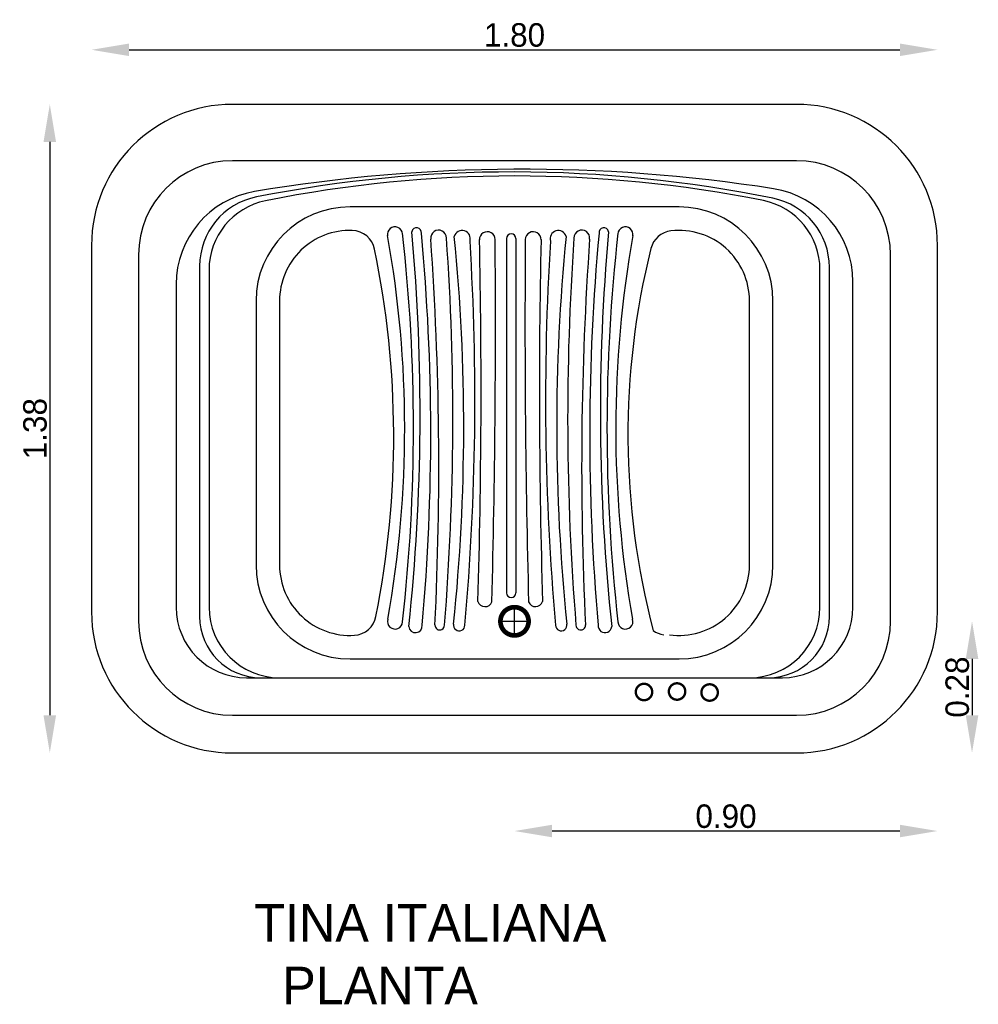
# Model space of a CAD drawing. Extents: x 148 to 352, y 43 to 253.
import ezdxf

# ---------------------------------------------------------------- set-up
doc = ezdxf.new("R2010")
doc.units = 0
doc.header["$MEASUREMENT"] = 0
doc.layers.get('0').update_dxf_attribs({"linetype": 'CONTINUOUS'})
doc.layers.get('DEFPOINTS').update_dxf_attribs({"linetype": 'CONTINUOUS'})
doc.dimstyles.get("Standard").update_dxf_attribs({"dimtxt": 0.18, "dimasz": 0.18, "dimexe": 0.18, "dimexo": 0.0625, "dimgap": 0.09, "dimtad": 0, "dimtih": 1, "dimtoh": 1, "dimdec": 4, "dimzin": 0, "dimdsep": 46, "dimtxsty": 'Standard', "dimcen": 0.09, "dimadec": 0, "dimazin": 0, "dimtfac": 1, "dimtdec": 4, "dimtofl": 0, "dimtmove": 0, "dimatfit": 3, "dimfxl": 0, "dimtolj": 1, "dimtzin": 0, "dimarcsym": 0})

# ---------------------------------------------------------------- blocks, each defined once
blk = doc.blocks.new('*D0')
at = {"color": 0, "linetype": 'ByBlock'}
blk.add_line((171.77, 246.58), (335.77, 246.58), dxfattribs=at)
for points in [[(171.77, 247.91), (171.77, 245.24), (163.77, 246.58)], [(335.77, 247.91), (335.77, 245.24), (343.77, 246.58)]]:
    blk.add_solid(points, dxfattribs=at)
at = {"layer": 'DEFPOINTS', "color": 0, "linetype": 'ByBlock'}
for p in [(343.77, 246.58), (163.77, 204.97), (343.77, 204.97)]:
    blk.add_point(p, dxfattribs=at)
at = {"color": 0, "linetype": 'ByBlock', "insert": (253.77, 249.7), "char_height": 5, "attachment_point": 5}
blk.add_mtext('\\A1;1.80', dxfattribs=at)
blk = doc.blocks.new('*D3')
at = {"color": 0, "linetype": 'ByBlock'}
blk.add_line((154.89, 226.97), (154.89, 104.97), dxfattribs=at)
for points in [[(153.55, 226.97), (156.22, 226.97), (154.89, 234.97)], [(153.55, 104.97), (156.22, 104.97), (154.89, 96.97)]]:
    blk.add_solid(points, dxfattribs=at)
at = {"layer": 'DEFPOINTS', "color": 0, "linetype": 'ByBlock'}
for p in [(193.77, 234.97), (154.89, 96.97), (193.77, 96.97)]:
    blk.add_point(p, dxfattribs=at)
at = {"color": 0, "linetype": 'ByBlock', "insert": (151.76, 165.97), "char_height": 5, "attachment_point": 5, "rotation": 90}
blk.add_mtext('\\A1;1.38', dxfattribs=at)
blk = doc.blocks.new('*D2')
at = {"color": 0, "linetype": 'ByBlock'}
blk.add_line((335.77, 80.35), (261.77, 80.35), dxfattribs=at)
for points in [[(261.77, 81.68), (261.77, 79.01), (253.77, 80.35)], [(335.77, 81.68), (335.77, 79.01), (343.77, 80.35)]]:
    blk.add_solid(points, dxfattribs=at)
at = {"layer": 'DEFPOINTS', "color": 0, "linetype": 'ByBlock'}
for p in [(343.77, 126.97), (253.77, 124.97), (253.77, 80.35)]:
    blk.add_point(p, dxfattribs=at)
at = {"color": 0, "linetype": 'ByBlock', "insert": (298.77, 83.47), "char_height": 5, "attachment_point": 5}
blk.add_mtext('\\A1;0.90', dxfattribs=at)
blk = doc.blocks.new('*D1')
at = {"color": 0, "linetype": 'ByBlock'}
blk.add_line((351.12, 116.97), (351.12, 104.97), dxfattribs=at)
for points in [[(349.79, 116.97), (352.46, 116.97), (351.12, 124.97)], [(349.79, 104.97), (352.46, 104.97), (351.12, 96.97)]]:
    blk.add_solid(points, dxfattribs=at)
at = {"layer": 'DEFPOINTS', "color": 0, "linetype": 'ByBlock'}
for p in [(253.77, 124.97), (313.77, 96.97), (351.12, 96.97)]:
    blk.add_point(p, dxfattribs=at)
at = {"color": 0, "linetype": 'ByBlock', "insert": (348, 110.97), "char_height": 5, "attachment_point": 5, "rotation": 90}
blk.add_mtext('\\A1;0.28', dxfattribs=at)

msp = doc.modelspace()

# ---------------------------------------------------------------- linework, layer by layer
for p, q in [((313.77031, 234.96828), (193.77031, 234.96828)), ((313.77031, 222.96828), (193.77031, 222.96828)), ((288.77031, 213.1447), (218.77031, 213.1447)), ((252.05424, 206.42067), (252.05424, 131.01883)), ((254.06357, 206.42067), (254.06357, 131.01883)), ((163.77031, 204.96828), (163.77031, 126.96828)), ((343.77031, 126.96828), (343.77031, 204.96828)), ((173.77031, 202.96828), (173.77031, 124.96828)), ((333.77031, 124.96828), (333.77031, 202.96828)), ((186.77031, 200.54744), (186.77031, 125.96828)), ((188.77031, 199.73833), (188.77031, 127.96828)), ((318.77031, 127.96828), (318.77031, 199.77027)), ((320.77031, 125.96828), (320.77031, 200.29741)), ((325.77031, 127.96828), (325.77031, 197.25264)), ((181.77031, 196.67879), (181.77031, 127.96828)), ((198.77031, 193.1447), (198.77031, 136.96828)), ((203.77031, 193.1447), (203.77031, 136.96828)), ((303.77031, 136.96828), (303.77031, 193.1447)), ((308.77031, 136.96828), (308.77031, 193.1447)), ((253.77031, 121.96828), (253.77031, 127.96828)), ((250.77031, 124.96828), (256.77031, 124.96828)), ((218.77031, 116.96828), (288.77031, 116.96828)), ((196.77031, 112.96828), (310.77031, 112.96828)), ((193.77031, 104.96828), (313.77031, 104.96828)), ((193.77031, 96.96828), (313.77031, 96.96828))]:
    msp.add_line(p, q)
for points, const_width in [([(250.77031, 124.96828, 1), (256.77031, 124.96828, 1)], 1), ([(279.57768, 109.92738, 1), (283.07768, 109.92738, 1)], 0.5), ([(286.60826, 110.0337, 1), (290.10826, 110.0337, 1)], 0.5), ([(293.53231, 109.82105, 1), (297.03231, 109.82105, 1)], 0.5)]:
    msp.add_lwpolyline(points, format="xyb", close=True, dxfattribs=dict(const_width=const_width))
for centre, radius, start, end in [((193.77031, 204.96828), 30, 90, 180), ((313.77031, 204.96828), 30, 0, 90), ((193.77031, 202.96828), 20, 90, 180), ((313.77031, 202.96828), 20, 0, 90), ((255.53539, -122.92305), 344.09261, 81.0831015, 99.5491826), ((253.14693, -58.87579), 279.46166, 78.522504, 101.2020049), ((253.84974, -48.89717), 268.62878, 78.6486255, 101.3879798), ((201.77031, 196.67879), 20, 99.5491826, 180), ((305.77031, 197.25264), 20, 0, 81.0831015), ((201.77031, 200.54744), 15, 101.2020049, 180), ((203.77031, 199.73833), 15, 101.3879798, 180), ((303.77031, 199.77027), 15, 360, 78.6486255), ((305.77031, 200.29741), 15, 360, 78.522504), ((218.77031, 193.1447), 20, 90, 180), ((288.77031, 193.1447), 20, 0, 90), ((218.77031, 193.1447), 15, 88.1391672, 180), ((219.09503, 203.13943), 5, 11.6875536, 88.1391672), ((228.34272, 207.28678), 1.61149, 4.3736554, 191.8020107), ((-134.29388, 166.18303), 366.56908, 353.5240976, 6.4759024), ((-195.66146, 169.24704), 429.34187, 353.9289531, 5.1598879), ((232.94269, 207.69335), 1.01591, 350.5552351, 170.5552351), ((-219.4021, 164.82857), 455.35324, 354.8744512, 5.3804785), ((237.61936, 206.52639), 1.67024, 0, 188.0218722), ((242.63007, 206.35968), 1.74351, 343.3305536, 163.3305536), ((247.97483, 206.19297), 1.67024, 0, 182.4953945), ((253.0589, 206.42067), 1.00466, 0, 180), ((257.74111, 206.19297), 1.67024, 357.5046055, 180), ((263.08587, 206.35968), 1.74351, 16.6694464, 196.6694464), ((268.09658, 206.52639), 1.67024, 351.9781278, 180), ((725.11804, 164.82857), 455.35324, 174.6195215, 185.1255488), ((272.77325, 207.69335), 1.01591, 9.4447649, 189.4447649), ((701.3774, 169.24704), 429.34187, 174.8401121, 186.0710469), ((640.00982, 166.18303), 366.56908, 173.5240976, 186.4759024), ((277.37322, 207.28678), 1.61149, 348.1979893, 175.6263446), ((287.63432, 203.07997), 5, 96.5228562, 165.9912809), ((288.77031, 193.1447), 15, 0, 96.5228562), ((-1.46886, 166.01632), 231.87709, 349.9109234, 10.1921457), ((-456.80447, 157.83435), 694.46271, 357.2196609, 4.00129735), ((-307.07776, 168.09237), 547.7175, 355.3981125, 4.0238234), ((-166.86607, 166.34973), 409.83294, 354.1243392, 5.6726835), ((-296.90175, 172.23179), 542.24579, 354.9126023, 3.5555211), ((-1226.82832, 174.07196), 1473.48307, 358.25388438, 1.24911142), ((-1989.0054, 187.85508), 2238.72557, 358.49601288, 0.46932756), ((2494.72134, 187.85508), 2238.72557, 179.53067244, 181.50398712), ((1732.54426, 174.07196), 1473.48307, 178.75088858, 181.74611562), ((802.61769, 172.23179), 542.24579, 176.4444789, 185.0873977), ((672.58201, 166.34973), 409.83294, 174.3273165, 185.8756608), ((812.7937, 168.09237), 547.7175, 175.9761766, 184.6018875), ((962.52041, 157.83435), 694.46271, 175.99870265, 182.7803391), ((507.1848, 166.01632), 231.87709, 169.8078543, 190.0890766), ((31.53113, 164.3393), 196.53503, 348.754501, 11.6875536), ((441.88409, 164.59625), 163.97795, 165.9912809, 194.6914518), ((218.77031, 136.96828), 20, 180, 270), ((218.77031, 136.96828), 15, 180, 273.5459445), ((288.77031, 136.96828), 15, 262.1261939, 0), ((288.77031, 136.96828), 20, 270, 0), ((253.0589, 131.01883), 1.00466, 180, 0), ((196.77031, 127.96828), 15, 180, 270), ((203.77031, 127.96828), 15, 180, 270), ((247.47376, 129.67395), 1.58423, 198.4024514, 338.617166), ((258.24218, 129.67395), 1.58423, 201.382834, 341.5975486), ((303.77031, 127.96828), 15, 270, 0), ((310.77031, 127.96828), 15, 270, 0), ((193.77031, 126.96828), 30, 180, 270), ((199.77031, 125.96828), 13, 180, 270), ((219.3888, 126.98743), 5, 273.5459445, 348.754501), ((307.77031, 125.96828), 13, 270, 0), ((313.77031, 126.96828), 30, 270, 0), ((193.77031, 124.96828), 20, 180, 270), ((228.34272, 124.91256), 1.59522, 162.3469528, 357.3718249), ((232.70139, 123.9936), 1.43726, 186.1682993, 6.1682993), ((237.85739, 124.14803), 1.01664, 174.4474471, 0), ((241.99808, 124.14803), 1.20983, 168.2139472, 0), ((263.71786, 124.14803), 1.20983, 180, 11.7860528), ((267.85855, 124.14803), 1.01664, 180, 5.5525529), ((273.01455, 123.9936), 1.43726, 173.8317007, 353.8317007), ((277.37322, 124.91256), 1.59522, 182.6281751, 17.6530472), ((313.77031, 124.96828), 20, 270, 0), ((286.1948, 127.06256), 5, 234.1616379, 262.1261939)]:
    msp.add_arc(centre, radius, start, end)

# ---------------------------------------------------------------- texts
at = {"color": 5}
for s, p in [('TINA ITALIANA', (198.41364, 56.80958)), ('  PLANTA', (198.41364, 43.47624))]:
    msp.add_text(s, height=8, dxfattribs=at).set_placement(p)

# ---------------------------------------------------------------- dimensions: what is measured, and where the dimension line sits
at = {"color": 1}
for base, p1, p2, text, picture, middle in [((343.77031, 246.57649), (163.77031, 204.96828), (343.77031, 204.96828), '1.80', '*D0', (253.77031, 249.70149)), ((253.77031, 80.34515), (343.77031, 126.96828), (253.77031, 124.96828), '0.90', '*D2', (298.77031, 83.47015))]:
    dim = msp.add_linear_dim(base=base, p1=p1, p2=p2, text=text, dimstyle='Standard', override={"dimtxt": 5, "dimasz": 8, "dimexe": 1.25, "dimexo": 0.625, "dimgap": 0.625, "dimtad": 1, "dimtih": 0, "dimtoh": 0, "dimzin": 8, "dimlunit": 6, "dimcen": 2.5, "dimse1": 1, "dimse2": 1, "dimtofl": 1}, dxfattribs=at)
    dim.commit()
    dim.dimension.update_dxf_attribs({"geometry": picture, "text_midpoint": middle})
for base, p1, p2, text, picture, middle in [((154.88786, 96.96828), (193.77031, 234.96828), (193.77031, 96.96828), '1.38', '*D3', (151.76286, 165.96828)), ((351.12237, 96.96828), (253.77031, 124.96828), (313.77031, 96.96828), '0.28', '*D1', (347.99737, 110.96828))]:
    dim = msp.add_linear_dim(base=base, p1=p1, p2=p2, angle=90, text=text, dimstyle='Standard', override={"dimtxt": 5, "dimasz": 8, "dimexe": 1.25, "dimexo": 0.625, "dimgap": 0.625, "dimtad": 1, "dimtih": 0, "dimtoh": 0, "dimzin": 8, "dimlunit": 6, "dimcen": 2.5, "dimse1": 1, "dimse2": 1, "dimtofl": 1}, dxfattribs=at)
    dim.commit()
    dim.dimension.update_dxf_attribs({"geometry": picture, "text_midpoint": middle})

doc.saveas('drawing.dxf')
